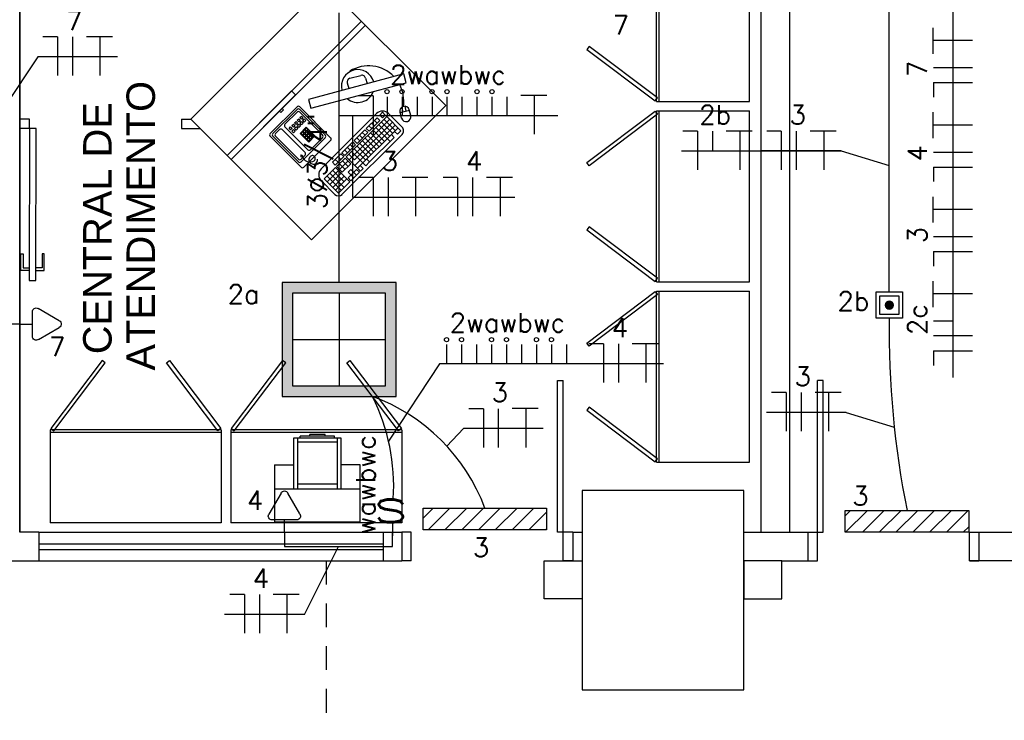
# Model space of a CAD drawing. Extents: x 86 to 137, y -215 to -185.6.
# Tile 4 of 20: x 102.8 to 107.9, y -207.4 to -203.7. Entities that reach past the tile are written whole.
import ezdxf
from ezdxf.enums import TextEntityAlignment as Align

# ---------------------------------------------------------------- set-up
doc = ezdxf.new("R2010")
doc.units = 0
doc.header["$MEASUREMENT"] = 0
doc.linetypes.add('HIDDEN', pattern=[0.375, 0.25, -0.125])
doc.layers.get('0').update_dxf_attribs({"linetype": 'CONTINUOUS'})
for name, color, linetype in [('CIRCUITOS', 2, 'CONTINUOUS'), ('ILUMINACAO', 1, 'CONTINUOUS'), ('ILUMINAÇÃO TETO', 12, 'CONTINUOUS'), ('INTERRUPTORES', 1, 'CONTINUOUS'), ('LINHA', 40, 'CONTINUOUS'), ('paredes1', 8, 'CONTINUOUS'), ('textos1', 4, 'CONTINUOUS'), ('TOMADAS_ENERGIA', 1, 'CONTINUOUS'), ('TUB_ELETRICA', 5, 'CONTINUOUS')]:
    doc.layers.add(name, color=color, linetype=linetype)
doc.styles.add('ROMANS', font='romans')
doc.styles.add('Texto Cota', font='arial.ttf')

# ---------------------------------------------------------------- blocks, each defined once
blk = doc.blocks.new('P80E')
at = {"layer": 'paredes1'}
for p, q in [((0, -0.0515), (0, -0.1015)), ((0.15, -0.0515), (0.15, -0.1315)), ((0, -0.1015), (0.15, -0.1015)), ((0.15, -0.1015), (0.9494, -0.1015)), ((0.9494, -0.1315), (0.9494, -0.1015)), ((0.15, -0.1315), (0.9494, -0.1315)), ((0, -0.9015), (0.15, -0.9015)), ((0, -0.9015), (0, -0.9515)), ((0.15, -0.9015), (0.15, -0.9515))]:
    blk.add_line(p, q, dxfattribs=at)
blk = doc.blocks.new('AREA')
at = {"style": 'Texto Cota'}
for tag, p in [('AREAS:COMODO', (0, 1.75)), ('AREAS:VALOR', (0, -1.25))]:
    blk.add_attdef(tag, text='', height=2, dxfattribs=at).set_placement(p, align=Align.MIDDLE_CENTER)
blk = doc.blocks.new('XFJHNJDFNGDFJ')
h = blk.add_hatch(color=256)
h.dxf.hatch_style = 1
h.paths.add_polyline_path([(0.54, 0.54), (0, 0.54), (0, 0), (0.54, 0)])
h.paths.add_polyline_path([(0.05, 0.05), (0.05, 0.49), (0.49, 0.49), (0.49, 0.05)], flags=16)
for p, q in [((0.27, 0.49), (0.27, 0.05)), ((0.05, 0.27), (0.49, 0.27))]:
    blk.add_line(p, q)
for points in [[(0, 0), (0.54, 0), (0.54, 0.54), (0, 0.54)], [(0.05, 0.05), (0.49, 0.05), (0.49, 0.49), (0.05, 0.49)]]:
    blk.add_lwpolyline(points, close=True)
blk = doc.blocks.new('L_EMERG')
h = blk.add_hatch()
h.set_pattern_fill('ANSI31', color=256, scale=0.5, style=0)
h.set_pattern_definition([(45, (0, 0.0575), (-0.044194, 0.044194), [])])
h.paths.add_polyline_path([(-0.325, 0.0575), (-0.325, -0.0575), (0.325, -0.0575), (0.325, 0.0575)])
for p, q in [((-0.325, 0.0575), (0.325, 0.0575)), ((-0.325, -0.0575), (-0.325, 0.0575)), ((0.325, 0.0575), (0.325, -0.0575)), ((0.325, -0.0575), (-0.325, -0.0575))]:
    blk.add_line(p, q)
at = {"style": 'ROMANS', "flags": 8}
for tag, p in [('009', (0.3592, 0.1241)), ('001', (-0.3165, -0.1405))]:
    blk.add_attdef(tag, text='', height=0.08, dxfattribs=at).set_placement(p, align=Align.MIDDLE_CENTER)
blk.add_attdef('020', text='', height=0.08, dxfattribs=at).set_placement((0.2612, -0.0972), align=Align.TOP_LEFT)
blk = doc.blocks.new('VBKBVNVBHJMGFVN')
h = blk.add_hatch(color=256)
h.dxf.hatch_style = 1
h.paths.add_polyline_path([(0.0484, 0.07, 1), (0.0916, 0.07, 1)])
for points in [[(0, 0), (0.14, 0), (0.14, 0.14), (0, 0.14)], [(0.02, 0.02), (0.12, 0.02), (0.12, 0.12), (0.02, 0.12)]]:
    blk.add_lwpolyline(points, close=True)
blk.add_circle((0.07, 0.07), 0.0216)
blk = doc.blocks.new('IRANT09')
at = {"linetype": 'Continuous'}
blk.add_line((0, 0.874), (0, 0), dxfattribs=at)
at = {"linetype": 'Continuous', "style": 'ROMANS', "width": 1.5}
blk.add_text('s', height=3, dxfattribs=at).set_placement((-1.809, 0.879))
at = {"linetype": 'Continuous', "style": 'ROMANS', "flags": 8}
blk.add_attdef('009', text='', height=1.6, dxfattribs=at).set_placement((2.701, 1.342), align=Align.MIDDLE_CENTER)
blk = doc.blocks.new('TEBAI01')
for p, q in [((-1.62, 1.95), (-0.35, 4.14)), ((0.35, 4.14), (1.63, 1.92)), ((-1.3, 1.32), (1.28, 1.32)), ((0, 0), (0, 1.32))]:
    blk.add_line(p, q)
for centre, start, end in [((0, 3.97), 26.0479, 153.9521), ((-1.3, 1.71), 143.1332, 270.777), ((1.3, 1.71), 267.1811, 32.5689)]:
    blk.add_arc(centre, 0.393, start, end)
at = {"style": 'ROMANS', "flags": 8}
for tag, p in [('020', (-5.03, 2.2)), ('001', (3.56, 2.23))]:
    blk.add_attdef(tag, text='', height=1.6, dxfattribs=at).set_placement(p, align=Align.MIDDLE_CENTER)

msp = doc.modelspace()

# ---------------------------------------------------------------- linework, layer by layer
at = {"layer": 'CIRCUITOS'}
for p, q in [((107.56, -203.8628), (107.56, -203.7263)), ((102.9509, -203.7737), (102.874, -203.7737)), ((102.9509, -203.7737), (102.9509, -203.9774)), ((103.0298, -203.7737), (103.0298, -203.9774)), ((103.1027, -203.7718), (103.2393, -203.7718)), ((103.1739, -203.7718), (103.1739, -203.9774)), ((107.56, -203.7917), (107.7656, -203.7917)), ((107.5619, -203.9358), (107.7656, -203.9358)), ((107.5619, -204.0146), (107.5619, -204.0916)), ((107.5619, -204.0146), (107.7656, -204.0146)), ((104.6121, -204.0852), (104.5351, -204.0852)), ((104.6121, -204.0852), (104.6121, -204.2889)), ((104.685, -204.0888), (104.685, -204.1897)), ((104.7639, -204.0888), (104.7639, -204.1897)), ((104.8427, -204.0888), (104.8427, -204.1897)), ((104.9216, -204.0888), (104.9216, -204.1897)), ((105.0005, -204.0888), (105.0005, -204.1897)), ((105.0794, -204.0888), (105.0794, -204.1897)), ((105.1582, -204.0888), (105.1582, -204.1897)), ((105.2371, -204.0888), (105.2371, -204.1897)), ((105.316, -204.0888), (105.316, -204.1897)), ((105.3889, -204.0814), (105.5255, -204.0814)), ((105.4601, -204.0814), (105.4601, -204.2869)), ((107.56, -204.3075), (107.56, -204.1709)), ((106.3183, -204.2698), (106.2414, -204.2698)), ((106.3183, -204.2698), (106.3183, -204.4735)), ((106.3972, -204.2698), (106.3972, -204.3743)), ((106.4701, -204.2679), (106.6067, -204.2679)), ((106.5413, -204.2679), (106.5413, -204.4735)), ((106.7601, -204.2698), (106.6832, -204.2698)), ((106.7601, -204.2698), (106.7601, -204.4735)), ((106.839, -204.2698), (106.839, -204.4735)), ((106.9119, -204.2679), (107.0485, -204.2679)), ((106.9831, -204.2679), (106.9831, -204.4735)), ((107.56, -204.2363), (107.7656, -204.2363)), ((107.5619, -204.3804), (107.7656, -204.3804)), ((107.5619, -204.4593), (107.5619, -204.5362)), ((107.5619, -204.4593), (107.7656, -204.4593)), ((104.6121, -204.5139), (104.5351, -204.5139)), ((104.6121, -204.5139), (104.6121, -204.7175)), ((104.6909, -204.5139), (104.6909, -204.7175)), ((104.7639, -204.512), (104.9004, -204.512)), ((104.835, -204.512), (104.835, -204.7175)), ((105.0565, -204.5139), (104.9795, -204.5139)), ((105.0565, -204.5139), (105.0565, -204.7175)), ((105.1354, -204.5139), (105.1354, -204.7175)), ((105.2083, -204.512), (105.3449, -204.512)), ((105.2795, -204.512), (105.2795, -204.7175)), ((107.56, -204.7521), (107.56, -204.6156)), ((107.56, -204.681), (107.7656, -204.681)), ((107.5619, -204.8251), (107.7656, -204.8251)), ((107.5619, -204.9039), (107.5619, -204.9809)), ((107.5619, -204.9039), (107.7656, -204.9039)), ((107.56, -205.1968), (107.56, -205.0602)), ((107.56, -205.1256), (107.7656, -205.1256)), ((107.5619, -205.2697), (107.6637, -205.2697)), ((107.5619, -205.3467), (107.7656, -205.3467)), ((104.9982, -205.3944), (104.9982, -205.4952)), ((105.0771, -205.3944), (105.0771, -205.4952)), ((105.1559, -205.3944), (105.1559, -205.4952)), ((105.2348, -205.3944), (105.2348, -205.4952)), ((105.3137, -205.3944), (105.3137, -205.4952)), ((105.3926, -205.3944), (105.3926, -205.4952)), ((105.4714, -205.3944), (105.4714, -205.4952)), ((105.5503, -205.3944), (105.5503, -205.4952)), ((105.6292, -205.3944), (105.6292, -205.4952)), ((105.8237, -205.3908), (105.7467, -205.3908)), ((105.8237, -205.3908), (105.8237, -205.5944)), ((105.9025, -205.3908), (105.9025, -205.5944)), ((105.9755, -205.3888), (106.1121, -205.3888)), ((106.0466, -205.3888), (106.0466, -205.5944)), ((107.5619, -205.4275), (107.5619, -205.5044)), ((107.5619, -205.4275), (107.7656, -205.4275)), ((106.7863, -205.6474), (106.7093, -205.6474)), ((106.7863, -205.6474), (106.7863, -205.851)), ((106.8652, -205.6474), (106.8652, -205.851)), ((106.9381, -205.6454), (107.0747, -205.6454)), ((107.0093, -205.6454), (107.0093, -205.851)), ((105.1919, -205.7318), (105.1149, -205.7318)), ((105.1919, -205.7318), (105.1919, -205.9355)), ((105.2707, -205.7318), (105.2707, -205.9355)), ((105.3437, -205.7299), (105.4802, -205.7299)), ((105.4148, -205.7299), (105.4148, -205.9355)), ((103.9345, -206.7103), (103.8576, -206.7103)), ((103.9345, -206.7103), (103.9345, -206.914)), ((104.0134, -206.7103), (104.0134, -206.914)), ((104.0863, -206.7084), (104.2229, -206.7084)), ((104.1575, -206.7084), (104.1575, -206.914))]:
    msp.add_line(p, q, dxfattribs=at)
at = {"layer": 'LINHA'}
for p, q in [((107.6628, -201.8501), (107.6628, -205.5677)), ((102.8463, -203.8782), (102.6742, -204.1405)), ((103.2664, -203.8782), (102.8463, -203.8782)), ((105.5832, -204.1897), (104.4325, -204.1897)), ((104.5055, -204.6203), (104.5055, -204.1897)), ((106.2356, -204.3743), (107.0756, -204.3743)), ((107.0756, -204.3743), (106.6554, -204.3743)), ((107.0756, -204.3743), (107.3285, -204.4509)), ((105.3575, -204.6203), (104.5055, -204.6203)), ((104.961, -205.4952), (104.6929, -205.9029)), ((105.719, -205.4952), (104.961, -205.4952)), ((106.1392, -205.4952), (105.719, -205.4952)), ((107.1018, -205.7518), (106.6816, -205.7518)), ((107.1018, -205.7518), (107.3547, -205.8284)), ((105.0872, -205.8363), (104.9996, -205.9291)), ((105.5073, -205.8363), (105.0872, -205.8363)), ((104.25, -206.8148), (104.4293, -206.4578)), ((104.25, -206.8148), (103.8299, -206.8148))]:
    msp.add_line(p, q, dxfattribs=at)
for centre in [(104.685, -204.0627), (104.7639, -204.0627), (104.9216, -204.0627), (105.0005, -204.0627), (105.1582, -204.0627), (105.2371, -204.0627), (104.9982, -205.3682), (105.0771, -205.3682), (105.2348, -205.3682), (105.3137, -205.3682), (105.4714, -205.3682), (105.5503, -205.3682)]:
    msp.add_circle(centre, 0.0111, dxfattribs=at)
at = {"layer": 'paredes1'}
for p, q in [((102.7525, -206.3829), (102.7525, -196.1916)), ((102.7525, -196.3829), (102.7525, -206.3829)), ((106.8025, -201.5971), (106.8025, -206.3829)), ((106.6525, -201.7471), (106.6525, -206.3829)), ((104.4753, -204.0166), (104.483, -204.0456)), ((104.4896, -203.9921), (104.5476, -203.9768)), ((104.572, -203.991), (104.5797, -204.02)), ((104.0697, -204.2834), (104.2111, -204.1421)), ((104.0838, -204.2834), (104.2111, -204.1562)), ((104.1475, -204.234), (104.2111, -204.1703)), ((104.2253, -204.1421), (104.3879, -204.3048)), ((104.2253, -204.1562), (104.3596, -204.2906)), ((104.2253, -204.1704), (104.3454, -204.2906)), ((104.6292, -204.1775), (104.3383, -204.4682)), ((104.6465, -204.1854), (104.6607, -204.1712)), ((104.6607, -204.1712), (104.6756, -204.1862)), ((104.764, -204.2495), (104.6921, -204.1775)), ((104.7616, -204.2018), (104.7532, -204.1704)), ((104.8025, -204.1612), (104.7542, -204.1741)), ((104.8025, -204.1612), (104.7542, -204.1741)), ((104.7703, -204.1698), (104.7634, -204.1438)), ((104.7703, -204.1698), (104.7634, -204.1438)), ((104.7864, -204.1655), (104.7795, -204.1395)), ((104.7864, -204.1655), (104.7795, -204.1395)), ((104.8099, -204.1888), (104.8015, -204.1575)), ((104.8099, -204.1888), (104.8015, -204.1575)), ((102.8025, -204.2067), (102.7525, -204.2067)), ((102.8025, -204.2569), (102.8025, -204.2067)), ((103.6026, -204.2067), (103.6026, -204.257)), ((103.6026, -204.2067), (103.6519, -204.2067)), ((104.1976, -204.2273), (104.206, -204.2189)), ((104.206, -204.2357), (104.1976, -204.2273)), ((104.206, -204.2189), (104.2144, -204.2273)), ((104.2144, -204.2273), (104.206, -204.2357)), ((104.2117, -204.2131), (104.2201, -204.2047)), ((104.2201, -204.2215), (104.2117, -204.2131)), ((104.2201, -204.2047), (104.2285, -204.2131)), ((104.2285, -204.2131), (104.2201, -204.2215)), ((104.2258, -204.199), (104.2342, -204.1906)), ((104.2342, -204.2074), (104.2258, -204.199)), ((104.227, -204.2285), (104.2354, -204.2201)), ((104.2354, -204.2369), (104.227, -204.2285)), ((104.2342, -204.1906), (104.2426, -204.199)), ((104.2426, -204.199), (104.2342, -204.2074)), ((104.2354, -204.2201), (104.2438, -204.2285)), ((104.2438, -204.2285), (104.2354, -204.2369)), ((104.2412, -204.2143), (104.2496, -204.2059)), ((104.2496, -204.2228), (104.2412, -204.2143)), ((104.2496, -204.2059), (104.258, -204.2144)), ((104.258, -204.2144), (104.2496, -204.2228)), ((104.6831, -204.1936), (104.4702, -204.4064)), ((104.698, -204.2086), (104.4851, -204.4213)), ((104.7129, -204.2235), (104.5142, -204.4221)), ((104.5755, -204.2563), (104.6323, -204.1996)), ((104.5905, -204.2713), (104.6472, -204.2145)), ((104.6039, -204.228), (104.6188, -204.2429)), ((104.6181, -204.2138), (104.633, -204.2287)), ((104.6323, -204.1996), (104.6472, -204.2145)), ((104.6465, -204.1854), (104.6614, -204.2004)), ((104.6547, -204.222), (104.7138, -204.2811)), ((104.6614, -204.2004), (104.6756, -204.1862)), ((104.6689, -204.2078), (104.7286, -204.2676)), ((104.6831, -204.1936), (104.7577, -204.2683)), ((102.8025, -204.2569), (102.7525, -204.2569)), ((103.6026, -204.257), (103.7022, -204.257)), ((104.098, -204.2835), (104.1192, -204.2622)), ((104.2535, -204.3825), (104.1333, -204.2623)), ((104.2676, -204.3684), (104.1475, -204.2481)), ((104.1693, -204.2556), (104.1777, -204.2472)), ((104.1777, -204.264), (104.1693, -204.2556)), ((104.1777, -204.2472), (104.1861, -204.2556)), ((104.1861, -204.2556), (104.1777, -204.264)), ((104.1834, -204.2414), (104.1918, -204.233)), ((104.1918, -204.2498), (104.1834, -204.2414)), ((104.1846, -204.2709), (104.193, -204.2625)), ((104.193, -204.2793), (104.1846, -204.2709)), ((104.1918, -204.233), (104.2002, -204.2414)), ((104.2002, -204.2414), (104.1918, -204.2498)), ((104.193, -204.2625), (104.2014, -204.2709)), ((104.2014, -204.2709), (104.193, -204.2793)), ((104.1987, -204.2568), (104.2071, -204.2484)), ((104.2071, -204.2652), (104.1987, -204.2568)), ((104.2071, -204.2484), (104.2155, -204.2568)), ((104.2155, -204.2568), (104.2071, -204.2652)), ((104.2129, -204.2426), (104.2213, -204.2342)), ((104.2213, -204.251), (104.2129, -204.2426)), ((104.2213, -204.2342), (104.2297, -204.2426)), ((104.2297, -204.2426), (104.2213, -204.251)), ((104.2271, -204.2821), (104.2599, -204.2493)), ((104.2315, -204.2819), (104.2399, -204.2735)), ((104.2399, -204.2903), (104.2315, -204.2819)), ((104.2399, -204.2735), (104.2483, -204.2819)), ((104.2483, -204.2819), (104.2399, -204.2903)), ((104.2419, -204.2715), (104.2503, -204.2631)), ((104.2503, -204.2799), (104.2419, -204.2715)), ((104.2503, -204.2631), (104.2587, -204.2715)), ((104.2587, -204.2715), (104.2503, -204.2799)), ((104.2523, -204.2611), (104.2607, -204.2527)), ((104.2607, -204.2695), (104.2523, -204.2611)), ((104.2523, -204.2819), (104.2607, -204.2735)), ((104.2607, -204.2903), (104.2523, -204.2819)), ((104.2599, -204.2493), (104.3053, -204.2947)), ((104.2607, -204.2527), (104.2691, -204.2611)), ((104.2691, -204.2611), (104.2607, -204.2695)), ((104.2607, -204.2735), (104.2691, -204.2819)), ((104.2691, -204.2819), (104.2607, -204.2903)), ((104.2627, -204.2715), (104.2711, -204.2631)), ((104.2711, -204.2799), (104.2627, -204.2715)), ((104.2711, -204.2631), (104.2795, -204.2715)), ((104.2795, -204.2715), (104.2711, -204.2799)), ((104.273, -204.2819), (104.2814, -204.2735)), ((104.2814, -204.2903), (104.273, -204.2819)), ((104.2814, -204.2735), (104.2898, -204.2819)), ((104.2898, -204.2819), (104.2814, -204.2903)), ((104.5119, -204.3199), (104.5687, -204.2632)), ((104.7279, -204.2385), (104.515, -204.4512)), ((104.5269, -204.3348), (104.5836, -204.2781)), ((104.7428, -204.2534), (104.5299, -204.4661)), ((104.5545, -204.2773), (104.5694, -204.2923)), ((104.5687, -204.2632), (104.5836, -204.2781)), ((104.5755, -204.2563), (104.5905, -204.2713)), ((104.5897, -204.2422), (104.6046, -204.2571)), ((104.5979, -204.2787), (104.6576, -204.3385)), ((104.6121, -204.2646), (104.6718, -204.3243)), ((104.6263, -204.2504), (104.7009, -204.3251)), ((104.6405, -204.2362), (104.7002, -204.296)), ((104.7244, -204.2717), (104.7394, -204.2867)), ((104.7577, -204.2683), (104.7394, -204.2867)), ((104.2323, -204.4603), (104.0697, -204.2976)), ((104.2181, -204.432), (104.0838, -204.2976)), ((104.2181, -204.4178), (104.098, -204.2976)), ((104.2725, -204.3275), (104.2271, -204.2821)), ((104.3596, -204.3047), (104.2323, -204.432)), ((104.2419, -204.2923), (104.2503, -204.2839)), ((104.2503, -204.3007), (104.2419, -204.2923)), ((104.3879, -204.3189), (104.2464, -204.4603)), ((104.2503, -204.2839), (104.2587, -204.2923)), ((104.2587, -204.2923), (104.2503, -204.3007)), ((104.2523, -204.3027), (104.2607, -204.2943)), ((104.2607, -204.3111), (104.2523, -204.3027)), ((104.2607, -204.2943), (104.2691, -204.3027)), ((104.2691, -204.3027), (104.2607, -204.3111)), ((104.2626, -204.2923), (104.271, -204.2839)), ((104.2711, -204.3007), (104.2626, -204.2923)), ((104.2632, -204.3136), (104.2716, -204.3052)), ((104.2716, -204.322), (104.2632, -204.3136)), ((104.271, -204.2839), (104.2795, -204.2923)), ((104.2795, -204.2923), (104.2711, -204.3007)), ((104.2716, -204.3052), (104.28, -204.3136)), ((104.28, -204.3136), (104.2716, -204.322)), ((104.3053, -204.2947), (104.2725, -204.3275)), ((104.2736, -204.3032), (104.282, -204.2948)), ((104.282, -204.3116), (104.2736, -204.3032)), ((104.3454, -204.3047), (104.2818, -204.3684)), ((104.282, -204.2948), (104.2904, -204.3032)), ((104.2904, -204.3032), (104.282, -204.3116)), ((104.284, -204.2928), (104.2924, -204.2844)), ((104.2924, -204.3012), (104.284, -204.2928)), ((104.2924, -204.2844), (104.3008, -204.2928)), ((104.3008, -204.2928), (104.2924, -204.3012)), ((104.4478, -204.384), (104.5046, -204.3273)), ((104.764, -204.2872), (104.4479, -204.6031)), ((104.5046, -204.3273), (104.5195, -204.3422)), ((104.5119, -204.3199), (104.5269, -204.3348)), ((104.5261, -204.3057), (104.5411, -204.3206)), ((104.5403, -204.2915), (104.5552, -204.3065)), ((104.5553, -204.3213), (104.6151, -204.381)), ((104.5695, -204.3071), (104.6293, -204.3669)), ((104.5837, -204.2929), (104.6434, -204.3527)), ((104.7226, -204.3034), (104.5934, -204.4325)), ((104.7077, -204.2885), (104.7226, -204.3034)), ((104.4478, -204.384), (104.4627, -204.3989)), ((104.462, -204.3698), (104.4769, -204.3847)), ((104.4627, -204.3989), (104.5195, -204.3422)), ((104.4762, -204.3556), (104.4911, -204.3706)), ((104.4904, -204.3414), (104.5053, -204.3564)), ((104.4986, -204.378), (104.5732, -204.4527)), ((104.5128, -204.3638), (104.5725, -204.4236)), ((104.527, -204.3497), (104.5867, -204.4094)), ((104.5412, -204.3355), (104.6009, -204.3952)), ((104.2306, -204.3999), (104.2348, -204.3957)), ((104.2373, -204.4066), (104.2306, -204.3999)), ((104.2535, -204.3966), (104.2323, -204.4178)), ((104.2348, -204.3957), (104.2415, -204.4024)), ((104.2415, -204.4024), (104.2373, -204.4066)), ((104.3974, -204.4344), (104.4422, -204.3896)), ((104.4123, -204.4493), (104.3974, -204.4344)), ((104.4123, -204.4493), (104.4571, -204.4045)), ((104.4273, -204.4344), (104.4123, -204.4194)), ((104.4646, -204.412), (104.4198, -204.4568)), ((104.4422, -204.4195), (104.4273, -204.4045)), ((104.4795, -204.4269), (104.4347, -204.4717)), ((104.4422, -204.3896), (104.4571, -204.4045)), ((104.4795, -204.4568), (104.4497, -204.4269)), ((104.4646, -204.412), (104.4945, -204.4419)), ((104.4702, -204.4064), (104.5448, -204.4811)), ((104.4844, -204.3922), (104.5142, -204.4221)), ((104.5934, -204.4325), (104.5732, -204.4527)), ((104.5785, -204.4176), (104.5934, -204.4325)), ((104.4142, -204.4624), (104.3544, -204.5221)), ((104.4291, -204.4773), (104.3694, -204.537)), ((104.459, -204.5371), (104.3992, -204.4773)), ((104.4888, -204.5371), (104.4142, -204.4624)), ((104.4496, -204.4867), (104.4198, -204.4568)), ((104.4646, -204.4717), (104.4347, -204.4419)), ((104.4945, -204.4419), (104.4496, -204.4867)), ((104.5243, -204.4717), (104.4795, -204.5165)), ((104.4944, -204.4717), (104.4795, -204.4867)), ((104.5094, -204.5165), (104.4795, -204.4867)), ((104.5243, -204.5016), (104.4944, -204.4717)), ((104.5392, -204.4867), (104.4944, -204.5315)), ((104.5243, -204.4717), (104.5392, -204.4867)), ((104.5441, -204.452), (104.559, -204.4669)), ((104.559, -204.4669), (104.5448, -204.4811)), ((104.4102, -204.6031), (104.3383, -204.5311)), ((104.4291, -204.5968), (104.3544, -204.5221)), ((104.444, -204.5819), (104.3694, -204.5072)), ((104.4589, -204.5669), (104.3843, -204.4922)), ((104.444, -204.4923), (104.3843, -204.552)), ((104.459, -204.5072), (104.3992, -204.5669)), ((104.4739, -204.5221), (104.4141, -204.5818)), ((104.4888, -204.5371), (104.4291, -204.5968)), ((104.4944, -204.5315), (104.4795, -204.5165)), ((104.7625, -205.8429), (103.8625, -205.8429)), ((104.7625, -205.8569), (103.8625, -205.8569)), ((104.4435, -205.8871), (104.1935, -205.8871)), ((104.1935, -205.8871), (104.1935, -206.1535)), ((104.2135, -205.8871), (104.2135, -206.1535)), ((104.4085, -205.8771), (104.2285, -205.8771)), ((104.2285, -205.8871), (104.2285, -205.8771)), ((104.2785, -205.8771), (104.2785, -205.8671)), ((104.3585, -205.8671), (104.2785, -205.8671)), ((104.3585, -205.8771), (104.3585, -205.8671)), ((104.4085, -205.8871), (104.4085, -205.8771)), ((104.4235, -206.1535), (104.4235, -205.8871)), ((104.4435, -206.1535), (104.4435, -205.8871)), ((104.2135, -205.9057), (104.4235, -205.9057)), ((104.0935, -206.0271), (104.1935, -206.0271)), ((104.0935, -206.0271), (104.0935, -206.3271)), ((104.5435, -206.0271), (104.4435, -206.0271)), ((104.5435, -206.3271), (104.5435, -206.0271)), ((104.2135, -206.1276), (104.4235, -206.1276)), ((104.0935, -206.1535), (104.5435, -206.1535)), ((104.0935, -206.3271), (104.5435, -206.3271)), ((102.8525, -206.3829), (102.7525, -206.3829)), ((102.8525, -206.3829), (104.6652, -206.3829)), ((102.8525, -206.3829), (102.8525, -206.5329)), ((104.6652, -206.3829), (104.7625, -206.3829)), ((104.6652, -206.3829), (104.6652, -206.5329)), ((104.7625, -206.3829), (104.7625, -206.5329)), ((105.6625, -206.3829), (105.7125, -206.3829)), ((105.6625, -206.3829), (105.6625, -206.5329)), ((106.5625, -206.3829), (106.9004, -206.3829)), ((106.9004, -206.3829), (106.9004, -206.5329)), ((107.8004, -206.3829), (108.9658, -206.3829)), ((107.8004, -206.3829), (107.8004, -206.5329)), ((102.8525, -206.4429), (104.6652, -206.4429)), ((102.8525, -206.4729), (104.6652, -206.4729)), ((99.8042, -206.5329), (102.7525, -206.5329)), ((102.4262, -206.5329), (102.8525, -206.5329)), ((102.5069, -206.5329), (102.8525, -206.5329)), ((102.8525, -206.5329), (104.6952, -206.5329)), ((102.8525, -206.5329), (104.6652, -206.5329)), ((104.6652, -206.5329), (104.7625, -206.5329)), ((105.6625, -206.5329), (105.7125, -206.5329)), ((106.7625, -206.5329), (106.9004, -206.5329)), ((108.9658, -206.5329), (107.7504, -206.5329))]:
    msp.add_line(p, q, dxfattribs=at)
at = {"layer": 'paredes1', "ltscale": 10}
for p, q in [((106.1027, -204.1134), (106.1027, -203.2134)), ((106.1167, -204.1134), (106.1167, -203.2134)), ((106.5927, -204.1134), (106.5927, -203.2134)), ((106.1027, -204.1134), (106.5927, -204.1134)), ((106.1027, -204.1134), (106.5927, -204.1134)), ((106.1027, -204.1634), (106.5927, -204.1634)), ((106.1027, -205.0634), (106.1027, -204.1634)), ((106.1167, -205.0634), (106.1167, -204.1634)), ((106.5927, -205.0634), (106.5927, -204.1634)), ((106.1027, -205.0634), (106.5927, -205.0634)), ((106.1027, -205.0634), (106.5927, -205.0634)), ((106.1027, -205.1134), (106.5927, -205.1134)), ((106.1027, -206.0134), (106.1027, -205.1134)), ((106.1167, -206.0134), (106.1167, -205.1134)), ((106.5927, -206.0134), (106.5927, -205.1134)), ((102.9126, -205.8429), (102.9126, -206.3329)), ((103.8125, -205.8429), (102.9126, -205.8429)), ((103.8125, -205.8569), (102.9126, -205.8569)), ((103.8125, -205.8429), (103.8125, -206.3329)), ((103.8125, -205.8429), (103.8125, -206.3329)), ((103.8625, -205.8429), (103.8625, -206.3329)), ((104.7625, -205.8429), (104.7625, -206.3329)), ((104.7625, -205.8429), (104.7625, -206.3329)), ((106.1027, -206.0134), (106.5927, -206.0134)), ((106.1027, -206.0134), (106.5927, -206.0134)), ((103.8125, -206.3329), (102.9126, -206.3329)), ((104.7625, -206.3329), (103.8625, -206.3329))]:
    msp.add_line(p, q, dxfattribs=at)
at = {"layer": 'paredes1'}
for points in [[(104.359, -203.4996), (104.995, -204.1359), (104.2879, -204.8431), (103.6519, -204.2067)], [(105.7373, -203.8405), (106.0966, -204.1114), (106.1087, -204.0954), (105.7494, -203.8245)], [(104.2834, -204.15), (104.7855, -204.0156), (104.7731, -203.969), (104.2709, -204.1034)], [(103.864, -204.4189), (104.2034, -204.0795), (104.1823, -204.0583), (103.8428, -204.3977)], [(104.1327, -204.1502), (104.1398, -204.1573), (104.1256, -204.1714), (104.1186, -204.1644)], [(105.7373, -204.4363), (106.0966, -204.1654), (106.1087, -204.1814), (105.7494, -204.4523)], [(102.8025, -204.2569), (102.8022, -205.0569), (102.8372, -205.057), (102.8375, -204.257)], [(105.7373, -204.7905), (106.0966, -205.0614), (106.1087, -205.0454), (105.7494, -204.7745)], [(105.7373, -205.3863), (106.0966, -205.1154), (106.1087, -205.1314), (105.7494, -205.4023)], [(103.1855, -205.4776), (102.9146, -205.8369), (102.9305, -205.8489), (103.2015, -205.4896)], [(103.5396, -205.4776), (103.8105, -205.8369), (103.7946, -205.8489), (103.5236, -205.4896)], [(104.1355, -205.4776), (103.8646, -205.8369), (103.8805, -205.8489), (104.1515, -205.4896)], [(104.4896, -205.4776), (104.7605, -205.8369), (104.7446, -205.8489), (104.4736, -205.4896)], [(105.7373, -205.7404), (106.0966, -206.0114), (106.1087, -205.9954), (105.7494, -205.7245)], [(105.7125, -207.2129), (106.5625, -207.2129), (106.5625, -206.1629), (105.7125, -206.1629)], [(105.5125, -206.5329), (105.7125, -206.5329), (105.7125, -206.7329), (105.5125, -206.7329)], [(106.7625, -206.5329), (106.5625, -206.5329), (106.5625, -206.7329), (106.7625, -206.7329)]]:
    msp.add_lwpolyline(points, close=True, dxfattribs=at)
for points in [[(104.5499, -203.6905), (103.8428, -204.3977)], [(104.571, -203.7117), (103.864, -204.4189)], [(102.8022, -205.0044), (102.7584, -205.0044), (102.7584, -204.9169), (102.7694, -204.9169), (102.7694, -204.9904), (102.8022, -204.9904)], [(102.8372, -205.0044), (102.881, -205.0044), (102.881, -204.9169), (102.8701, -204.9169), (102.8701, -204.9904), (102.8372, -204.9904)]]:
    msp.add_lwpolyline(points, dxfattribs=at)
at = {"layer": 'paredes1', "elevation": 0}
msp.add_lwpolyline([(104.2395, -204.4049, 0.405771), (104.2943, -204.4298, 0.557714), (104.3045, -204.4053, 0.557828), (104.278, -204.4072, 0.530899), (104.2903, -204.4433, 0.530978), (104.3192, -204.4185, 0.242623)], format="xyb", dxfattribs=at)
at = {"layer": 'paredes1', "linetype": 'HIDDEN', "ltscale": 0.5}
msp.add_lwpolyline([(104.3652, -206.5329), (104.3652, -208.5329), (124.3525, -208.5329), (124.3525, -206.5329)], dxfattribs=at)
at = {"layer": 'paredes1'}
for centre, radius, start, end in [((104.5313, -204.0328), 0.0864, 14.7891, 194.7891), ((104.5879, -204.1116), 0.1852, 44.0088, 121.9558), ((104.4947, -204.0114), 0.02, 104.7891, 194.7891), ((104.5527, -203.9961), 0.02, 14.7891, 104.7891), ((104.5313, -204.0328), 0.0864, 230.1338, 339.4443), ((104.5879, -204.1116), 0.1852, 351.2361, 27.9711), ((104.2182, -204.1491), 0.01, 44.9833, 134.9833), ((104.2182, -204.1633), 0.01, 44.9833, 134.9833), ((104.2182, -204.1774), 0.01, 44.9833, 134.9833), ((104.6607, -204.209, 0), 0.0445, 44.9833, 134.9833), ((104.7774, -204.1639), 0.025, 104.9833, 194.9833), ((104.7774, -204.1639), 0.025, 104.9833, 194.9833), ((104.7774, -204.1639), 0.025, 14.9833, 104.9833), ((104.7774, -204.1639), 0.025, 14.9833, 104.9833), ((104.7858, -204.1953), 0.025, 194.9833, 284.9833), ((104.7858, -204.1953), 0.025, 284.9833, 14.9833), ((104.7858, -204.1953), 0.025, 284.9833, 14.9833), ((104.1263, -204.2693), 0.01, 44.9833, 134.9833), ((104.1545, -204.241), 0.01, 134.9833, 224.9833), ((104.7451, -204.2683, 0), 0.0267, 314.9833, 44.9833), ((104.0767, -204.2905), 0.01, 134.9833, 224.9833), ((104.0909, -204.2905), 0.01, 134.9833, 224.9833), ((104.105, -204.2905), 0.01, 134.9833, 224.9833), ((104.3384, -204.2977), 0.01, 314.9833, 44.9833), ((104.3525, -204.2977), 0.01, 314.9833, 44.9833), ((104.3808, -204.3118), 0.01, 314.9833, 44.9833), ((104.2464, -204.3896), 0.01, 314.9833, 44.9833), ((104.2747, -204.3613), 0.01, 224.9833, 314.9833), ((104.2252, -204.4108), 0.01, 224.9833, 314.9833), ((104.2252, -204.4249), 0.01, 224.9833, 314.9833), ((104.2393, -204.4532), 0.01, 224.9833, 314.9833), ((104.3698, -204.4997, 0), 0.0445, 134.9833, 224.9833), ((104.4291, -204.5842, 0), 0.0267, 224.9833, 314.9833)]:
    msp.add_arc(centre, radius, start, end, dxfattribs=at)
at = {"layer": 'TUB_ELETRICA'}
for p, q in [((107.3285, -205.1172), (107.3285, -202.8629)), ((104.4325, -205.0674), (104.4325, -203.6474))]:
    msp.add_line(p, q, dxfattribs=at)
for points in [[(102.7525, -205.286), (102.6742, -205.286), (102.6742, -202.3553), (102.7525, -202.3553)], [(104.1447, -206.3829), (104.1447, -206.4578), (104.7139, -206.4578), (104.7139, -206.3829), (104.7139, -206.4006)]]:
    msp.add_lwpolyline(points, dxfattribs=at)
for centre, radius, start, end in [((112.131, -205.3232), 4.8029, 179.1959, 191.3437), ((104.2649, -206.6049), 0.9982, 20.4833, 69.9163), ((103.6632, -206.1406), 1.0568, 356.4182, 26.4863)]:
    msp.add_arc(centre, radius, start, end, dxfattribs=at)

# ---------------------------------------------------------------- block references
at = {"layer": 'ILUMINACAO'}
ref = msp.add_blockref('L_EMERG', (107.4219, -206.3254), dxfattribs=dict(at, rotation=180))
ref.add_attrib('001', '3', dxfattribs={"layer": '0', "height": 0.1, "style": 'ROMANS', "flags": 8}).set_placement((107.1769, -206.1906), align=Align.MIDDLE_CENTER)
ref = msp.add_blockref('L_EMERG', (105.2, -206.3131), dxfattribs=dict(at, rotation=180))
ref.add_attrib('001', '3', dxfattribs={"layer": '0', "height": 0.1, "style": 'ROMANS', "flags": 8}).set_placement((105.1798, -206.4617), align=Align.MIDDLE_CENTER)
at = {"layer": 'ILUMINAÇÃO TETO'}
for name, p, xscale, yscale, zscale in [('XFJHNJDFNGDFJ', (104.1325, -205.6674), 1.111111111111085, 1.111111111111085, 1.111111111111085), ('VBKBVNVBHJMGFVN', (107.3978, -205.2558), -0.9900000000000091, 0.9900000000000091, 0.9900000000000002)]:
    msp.add_blockref(name, p, dxfattribs=dict(at, xscale=xscale, yscale=yscale, zscale=zscale))
at = {"layer": 'INTERRUPTORES'}
ref = msp.add_blockref('IRANT09', (104.7139, -206.3829), dxfattribs=dict(at, xscale=0.0600000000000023, yscale=0.0600000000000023, zscale=0.0600000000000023))
ref.add_attrib('009', 'wawbwc', dxfattribs={"layer": '0', "linetype": 'Continuous', "height": 0.1, "rotation": 90, "style": 'ROMANS', "flags": 8}).set_placement((104.5725, -206.1318), align=Align.MIDDLE_CENTER)
at = {"layer": 'paredes1', "xscale": -1, "rotation": 270}
msp.add_blockref('P80E', (105.714, -206.5329), dxfattribs=at)
at = {"layer": 'paredes1', "rotation": 90.00000000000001}
msp.add_blockref('P80E', (106.8489, -206.5329), dxfattribs=at)
at = {"layer": 'textos1', "linetype": 'Continuous', "lineweight": -3}
ref = msp.add_blockref('AREA', (103.4935, -204.7686), dxfattribs=dict(at, xscale=0.05999999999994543, yscale=0.05999999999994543, zscale=0.05999999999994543, rotation=90))
ref.add_attrib('AREAS:VALOR', 'CENTRAL DE', dxfattribs={"layer": '0', "height": 0.15, "rotation": 90, "style": 'Texto Cota'}).set_placement((103.1603, -204.7815), align=Align.MIDDLE_CENTER)
ref.add_attrib('AREAS:COMODO', 'ATENDIMENTO', dxfattribs={"layer": '0', "height": 0.15, "rotation": 90, "style": 'Texto Cota'}).set_placement((103.3885, -204.7686), align=Align.MIDDLE_CENTER)
at = {"layer": 'TOMADAS_ENERGIA'}
ref = msp.add_blockref('TEBAI01', (106.1125, -203.5472), dxfattribs=dict(at, xscale=-0.0500000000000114, yscale=0.0500000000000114, zscale=0.05, rotation=90))
ref.add_attrib('001', '7', dxfattribs={"layer": '0', "height": 0.1, "style": 'ROMANS', "flags": 8}).set_placement((105.9152, -203.7107), align=Align.MIDDLE_CENTER)
ref = msp.add_blockref('TEBAI01', (102.7525, -205.286), dxfattribs=dict(at, xscale=-0.0500000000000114, yscale=0.0500000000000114, zscale=0.05, rotation=270))
ref.add_attrib('001', '7', dxfattribs={"layer": '0', "height": 0.1, "style": 'ROMANS', "flags": 8}).set_placement((102.9491, -205.4061), align=Align.MIDDLE_CENTER)
ref = msp.add_blockref('TEBAI01', (104.1447, -206.3829), dxfattribs=dict(at, xscale=-0.0499999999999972, yscale=0.0500000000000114, zscale=0.05))
ref.add_attrib('001', '4', dxfattribs={"layer": '0', "height": 0.1, "style": 'ROMANS', "flags": 8}).set_placement((103.9902, -206.2144), align=Align.MIDDLE_CENTER)

# ---------------------------------------------------------------- texts
at = {"layer": 'CIRCUITOS', "style": 'ROMANS'}
for s, p in [('7', (103.0381, -203.7379)), ('2wawbwc', (105.0057, -204.023)), ('3', (106.8473, -204.234)), ('3', (104.6993, -204.4781)), ('4', (105.1437, -204.4781)), ('2wawbwc', (105.3189, -205.3286)), ('4', (105.9109, -205.355)), ('3', (106.8735, -205.6116)), ('3', (105.2791, -205.696)), ('4', (104.0217, -206.6745))]:
    msp.add_text(s, height=0.1, dxfattribs=at).set_placement(p, align=Align.CENTER)
for s, rotation, p in [('7', 90, (107.5261, -203.9424)), ('2b', 360, (106.4118, -204.234)), ('3Ø3/4"', 90, (104.3672, -204.4289)), ('4', 90, (107.5261, -204.387)), ('3', 90, (107.5261, -204.8175)), ('2c', 90, (107.5261, -205.2622))]:
    msp.add_text(s, height=0.1, rotation=rotation, dxfattribs=at).set_placement(p, align=Align.CENTER)
at = {"layer": 'ILUMINACAO', "style": 'ROMANS'}
for s, p in [('2a', (103.8465, -205.0787)), ('2b', (107.0559, -205.1155))]:
    msp.add_text(s, height=0.1, dxfattribs=at).set_placement(p, align=Align.TOP_LEFT)

doc.saveas('drawing.dxf')
